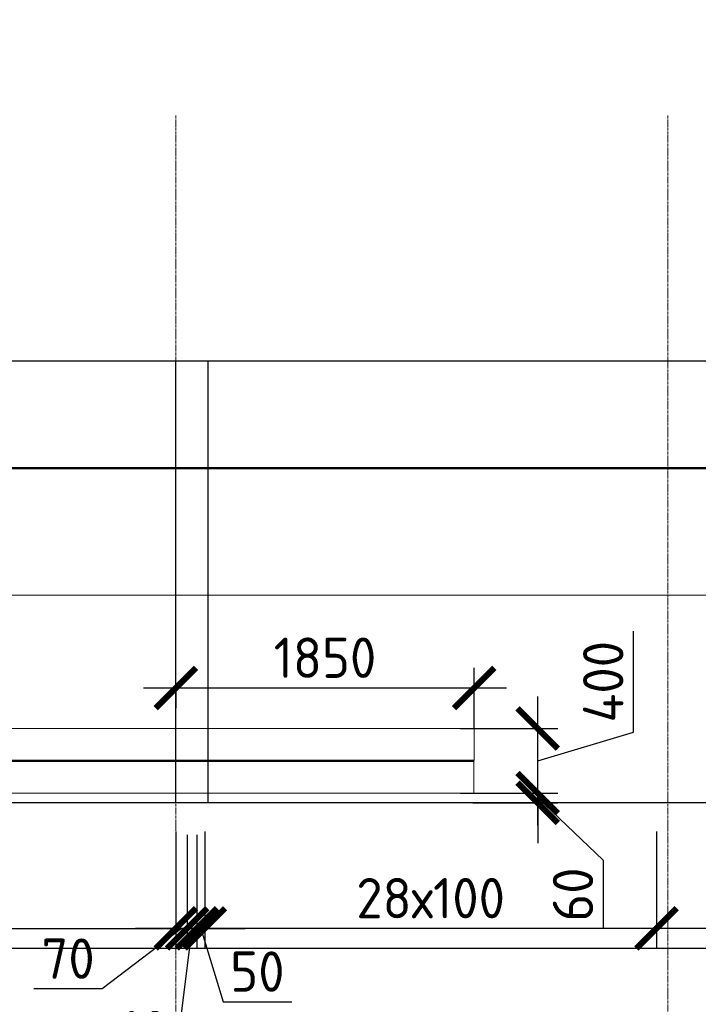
# Model space of a CAD drawing. Header units: millimetres. Extents: x 376598 to 1249954, y -318491 to -22134.
# Tile 176 of 256: x 632527 to 636735, y -120244 to -114140. Entities that reach past the tile are written whole.
import ezdxf
from ezdxf.enums import TextEntityAlignment as Align

# ---------------------------------------------------------------- set-up
doc = ezdxf.new("R2010")
doc.units = ezdxf.units.MM
for name, pattern in [('______5', [1100, 800, -100, 100, -100]), ('________', [0]), ('осевая', [50.8, 31.75, -6.35, 6.35, -6.35])]:
    doc.linetypes.add(name, pattern=pattern)
for name, color, linetype, lineweight in [('Standard', 7, 'Continuous', 25), ('АрмСтер', 2, 'Continuous', 50), ('Оси', 40, '______5', 18), ('РАЗМЕРЫ', 1, 'Continuous', 9)]:
    doc.layers.add(name, color=color, linetype=linetype, lineweight=lineweight)
doc.layers.add('АрмСтер_атрибуты', color=2, linetype='Continuous', lineweight=0, plot=False)
doc.styles.add('GOST-2.304_Type-B', font='GOST_Common.ttf')
doc.styles.get("Standard").update_dxf_attribs({"font": 'arial.ttf'})
doc.styles.add('Аннотативный', font='arial.ttf')
doc.dimstyles.new('СПДС', dxfattribs={"dimscale": 100, "dimtxt": 2.5, "dimasz": 2.5, "dimexe": 1.25, "dimexo": 0, "dimtad": 1, "dimdec": 0, "dimtxsty": 'GOST-2.304_Type-B', "dimblk": 'ARCHTICK', "dimcen": 2.5, "dimdle": 2, "dimadec": 0, "dimazin": 2, "dimtfac": 0.75, "dimtdec": 0, "dimtmove": 1, "dimatfit": 3, "dimfxl": 1, "dimtolj": 1, "dimarcsym": 1})

# ---------------------------------------------------------------- blocks, each defined once
blk = doc.blocks.new('*U108')
at = {"layer": 'РАЗМЕРЫ', "ltscale": 15}
blk.add_line((0, -9800), (0, 200), dxfattribs=at)
at = {"layer": 'АрмСтер_атрибуты', "style": 'Аннотативный', "flags": 8}
blk.add_attdef('ПОЗ', (110, 29.6), '', height=75, dxfattribs=at)
blk.add_attdef('НАИМЕНОВАНИЕ', text='', height=75, dxfattribs=at).set_placement((0, -29.3), align=Align.TOP_CENTER)
at = {"layer": 'АрмСтер_атрибуты', "color": 215, "style": 'Аннотативный'}
for tag, p, flags in [('ШАГ', (190.9, -194.2), 10), ('КОЛ', (138, -285.1), 8), ('ШИРИНА', (172.9, -367.8), 8)]:
    blk.add_attdef(tag, p, '', height=50, dxfattribs=dict(at, flags=flags))
at = {"layer": 'АрмСтер_атрибуты', "flags": 9}
for tag, p in [('МАССА', (-2096, -410.5)), ('ОБОЗНАЧЕНИЕ', (-2096, -524.4))]:
    blk.add_attdef(tag, p, '', height=75, dxfattribs=at)
blk = doc.blocks.new('*U151')
at = {"color": 0, "linetype": 'ByBlock', "lineweight": -2, "ltscale": 100}
blk.add_line((-4765, 0), (42535, 0), dxfattribs=at)
at = {"layer": 'АрмСтер_атрибуты', "flags": 9}
for tag, p in [('МАССА', (5724, 4389.5)), ('ОБОЗНАЧЕНИЕ', (5724, 4275.6))]:
    blk.add_attdef(tag, p, '', height=75, dxfattribs=at)
at = {"layer": 'АрмСтер_атрибуты', "style": 'Аннотативный', "flags": 8}
blk.add_attdef('ПОЗ', (110, 29.6), '', height=75, dxfattribs=at)
blk.add_attdef('НАИМЕНОВАНИЕ', text='', height=75, dxfattribs=at).set_placement((0, -29.3), align=Align.TOP_CENTER)
at = {"layer": 'АрмСтер_атрибуты', "color": 215, "style": 'Аннотативный'}
for tag, p, flags in [('ШАГ', (190.9, -194.2), 10), ('КОЛ', (138, -285.1), 8), ('ШИРИНА', (172.9, -367.8), 8)]:
    blk.add_attdef(tag, p, '', height=50, dxfattribs=dict(at, flags=flags))
blk = doc.blocks.new('*U148')
at = {"color": 0, "linetype": 'ByBlock', "lineweight": -2, "ltscale": 100}
blk.add_line((-6683.2, 0), (5111.8, 0), dxfattribs=at)
at = {"layer": 'АрмСтер_атрибуты', "flags": 9}
for tag, p in [('МАССА', (3805.8, 4789.5)), ('ОБОЗНАЧЕНИЕ', (3805.8, 4675.6))]:
    blk.add_attdef(tag, p, '', height=75, dxfattribs=at)
at = {"layer": 'АрмСтер_атрибуты', "style": 'Аннотативный', "flags": 8}
blk.add_attdef('ПОЗ', (110, 29.6), '', height=75, dxfattribs=at)
blk.add_attdef('НАИМЕНОВАНИЕ', text='', height=75, dxfattribs=at).set_placement((0, -29.3), align=Align.TOP_CENTER)
at = {"layer": 'АрмСтер_атрибуты', "color": 215, "style": 'Аннотативный'}
for tag, p, flags in [('ШАГ', (190.9, -194.2), 10), ('КОЛ', (138, -285.1), 8), ('ШИРИНА', (172.9, -367.8), 8)]:
    blk.add_attdef(tag, p, '', height=50, dxfattribs=dict(at, flags=flags))
blk = doc.blocks.new('_ArchTick')
at = {"color": 0, "linetype": 'ByBlock', "const_width": 0.15}
blk.add_lwpolyline([(-0.5, -0.5), (0.5, 0.5)], dxfattribs=at)
blk = doc.blocks.new('*D1265')
at = {"layer": 'DEFPOINTS', "color": 0, "lineweight": 0, "transparency": 16777216}
for p in [(639994.6, -113911.2), (629744.7, -115720.7), (639994.6, -115700.7)]:
    blk.add_point(p, dxfattribs=at)
at = {"layer": 'РАЗМЕРЫ', "color": 0, "lineweight": -2, "transparency": 16777216}
for p, q in [((629744.7, -115720.7), (629744.7, -113786.2)), ((639994.6, -115700.7), (639994.6, -113786.2)), ((629544.7, -113911.2), (640194.6, -113911.2))]:
    blk.add_line(p, q, dxfattribs=at)
at = {"layer": 'РАЗМЕРЫ', "color": 0, "lineweight": -2, "transparency": 16777216, "xscale": 250, "yscale": 250, "zscale": 250, "rotation": 180}
blk.add_blockref('_ArchTick', (629744.7, -113911.2), dxfattribs=at)
at = {"layer": 'РАЗМЕРЫ', "color": 0, "lineweight": -2, "transparency": 16777216, "xscale": 250, "yscale": 250, "zscale": 250}
blk.add_blockref('_ArchTick', (639994.6, -113911.2), dxfattribs=at)
at = {"layer": 'РАЗМЕРЫ', "color": 0, "lineweight": 0, "transparency": 16777216, "insert": (634869.6, -113723.7), "char_height": 250, "attachment_point": 5, "style": 'GOST-2.304_Type-B'}
blk.add_mtext('\\A1;10250', dxfattribs=at)
blk = doc.blocks.new('*D1280')
at = {"layer": 'DEFPOINTS', "color": 0, "lineweight": 0, "transparency": 16777216}
for p in [(635336.2, -118934.8), (635738.7, -118934.8), (635336.2, -118994.8)]:
    blk.add_point(p, dxfattribs=at)
at = {"layer": 'РАЗМЕРЫ', "color": 0, "lineweight": -2, "transparency": 16777216}
for p, q in [((635738.7, -118934.8), (635738.7, -118684.8)), ((635336.2, -118934.8), (635863.7, -118934.8)), ((635738.7, -118994.8), (635738.7, -118934.8)), ((635738.7, -118994.8), (635738.7, -118934.8)), ((635336.2, -118994.8), (635863.7, -118994.8)), ((635738.7, -118964.8), (636145, -119350.9)), ((635738.7, -118994.8), (635738.7, -119244.8)), ((636145, -119350.9), (636145, -119775.9))]:
    blk.add_line(p, q, dxfattribs=at)
at = {"layer": 'РАЗМЕРЫ', "color": 0, "lineweight": -2, "transparency": 16777216, "xscale": 250, "yscale": 250, "zscale": 250}
for p, rotation in [((635738.7, -118934.8), 270), ((635738.7, -118994.8), 90)]:
    blk.add_blockref('_ArchTick', p, dxfattribs=dict(at, rotation=rotation))
at = {"layer": 'РАЗМЕРЫ', "color": 0, "lineweight": 0, "transparency": 16777216, "insert": (635957.5, -119563.4), "char_height": 250, "attachment_point": 5, "rotation": 90, "style": 'GOST-2.304_Type-B'}
blk.add_mtext('\\A1;60', dxfattribs=at)
blk = doc.blocks.new('*D1281')
at = {"layer": 'DEFPOINTS', "color": 0, "lineweight": 0, "transparency": 16777216}
for p in [(633494.8, -118258.9), (635344.7, -118282.9), (635344.7, -118534.8)]:
    blk.add_point(p, dxfattribs=at)
at = {"layer": 'РАЗМЕРЫ', "color": 0, "lineweight": -2, "transparency": 16777216}
for p, q in [((635344.7, -118534.8), (635344.7, -118157.9)), ((633294.8, -118282.9), (635544.7, -118282.9)), ((633494.8, -118258.9), (633494.8, -118407.9))]:
    blk.add_line(p, q, dxfattribs=at)
at = {"layer": 'РАЗМЕРЫ', "color": 0, "lineweight": -2, "transparency": 16777216, "xscale": 250, "yscale": 250, "zscale": 250, "rotation": 180}
blk.add_blockref('_ArchTick', (633494.8, -118282.9), dxfattribs=at)
at = {"layer": 'РАЗМЕРЫ', "color": 0, "lineweight": -2, "transparency": 16777216, "xscale": 250, "yscale": 250, "zscale": 250}
blk.add_blockref('_ArchTick', (635344.7, -118282.9), dxfattribs=at)
at = {"layer": 'РАЗМЕРЫ', "color": 0, "lineweight": 0, "transparency": 16777216, "insert": (634419.8, -118095.4), "char_height": 250, "attachment_point": 5, "style": 'GOST-2.304_Type-B'}
blk.add_mtext('\\A1;1850', dxfattribs=at)
blk = doc.blocks.new('*D1336')
at = {"layer": 'DEFPOINTS', "color": 0, "lineweight": 0, "transparency": 16777216}
for p in [(633564.6, -119193.1, -360), (633624.9, -119193.1, -360), (633624.9, -119773.2)]:
    blk.add_point(p, dxfattribs=at)
at = {"layer": 'РАЗМЕРЫ', "color": 0, "lineweight": -2, "transparency": 16777216}
for p, q in [((633564.6, -119193.1), (633564.6, -119898.2)), ((633624.9, -119193.1), (633624.9, -119898.2)), ((633564.6, -119773.2), (633314.6, -119773.2)), ((633594.8, -119773.2), (633491.6, -120596.8)), ((633564.6, -119773.2), (633624.9, -119773.2)), ((633564.6, -119773.2), (633624.9, -119773.2)), ((633624.9, -119773.2), (633874.9, -119773.2)), ((633491.6, -120596.8), (633066.6, -120596.8))]:
    blk.add_line(p, q, dxfattribs=at)
at = {"layer": 'РАЗМЕРЫ', "color": 0, "lineweight": -2, "transparency": 16777216, "xscale": 250, "yscale": 250, "zscale": 250}
blk.add_blockref('_ArchTick', (633564.6, -119773.2), dxfattribs=at)
at = {"layer": 'РАЗМЕРЫ', "color": 0, "lineweight": -2, "transparency": 16777216, "xscale": 250, "yscale": 250, "zscale": 250, "rotation": 180}
blk.add_blockref('_ArchTick', (633624.9, -119773.2), dxfattribs=at)
at = {"layer": 'РАЗМЕРЫ', "color": 0, "lineweight": 0, "transparency": 16777216, "insert": (633279.1, -120409.3), "char_height": 250, "attachment_point": 5, "style": 'GOST-2.304_Type-B'}
blk.add_mtext('\\A1;60', dxfattribs=at)
blk = doc.blocks.new('*D1337')
at = {"layer": 'DEFPOINTS', "color": 0, "lineweight": 0, "transparency": 16777216}
for p in [(633624.9, -119193.1, -360), (633675.2, -119173.2, -720), (633675.2, -119773.2)]:
    blk.add_point(p, dxfattribs=at)
at = {"layer": 'РАЗМЕРЫ', "color": 0, "lineweight": -2, "transparency": 16777216}
for p, q in [((633624.9, -119193.1), (633624.9, -119898.2)), ((633675.2, -119173.2), (633675.2, -119898.2)), ((633624.9, -119773.2), (633374.9, -119773.2)), ((633624.9, -119773.2), (633675.2, -119773.2)), ((633624.9, -119773.2), (633675.2, -119773.2)), ((633650, -119773.2), (633788.2, -120228.2)), ((633675.2, -119773.2), (633925.2, -119773.2)), ((633788.2, -120228.2), (634213.2, -120228.2))]:
    blk.add_line(p, q, dxfattribs=at)
at = {"layer": 'РАЗМЕРЫ', "color": 0, "lineweight": -2, "transparency": 16777216, "xscale": 250, "yscale": 250, "zscale": 250}
blk.add_blockref('_ArchTick', (633624.9, -119773.2), dxfattribs=at)
at = {"layer": 'РАЗМЕРЫ', "color": 0, "lineweight": -2, "transparency": 16777216, "xscale": 250, "yscale": 250, "zscale": 250, "rotation": 180}
blk.add_blockref('_ArchTick', (633675.2, -119773.2), dxfattribs=at)
at = {"layer": 'РАЗМЕРЫ', "color": 0, "lineweight": 0, "transparency": 16777216, "insert": (634000.7, -120040.7), "char_height": 250, "attachment_point": 5, "style": 'GOST-2.304_Type-B'}
blk.add_mtext('\\A1;50', dxfattribs=at)
blk = doc.blocks.new('*D1340')
at = {"layer": 'DEFPOINTS', "color": 0, "lineweight": 0, "transparency": 16777216}
for p in [(636474.9, -119173.4, -720), (639874.9, -119173.4, -720), (636474.9, -119773.2)]:
    blk.add_point(p, dxfattribs=at)
at = {"layer": 'РАЗМЕРЫ', "color": 0, "lineweight": -2, "transparency": 16777216}
for p, q in [((636474.9, -119173.4), (636474.9, -119898.2)), ((639874.9, -119173.4), (639874.9, -119898.2)), ((640074.9, -119773.2), (636274.9, -119773.2))]:
    blk.add_line(p, q, dxfattribs=at)
at = {"layer": 'РАЗМЕРЫ', "color": 0, "lineweight": -2, "transparency": 16777216, "xscale": 250, "yscale": 250, "zscale": 250, "rotation": 180}
blk.add_blockref('_ArchTick', (636474.9, -119773.2), dxfattribs=at)
at = {"layer": 'РАЗМЕРЫ', "color": 0, "lineweight": -2, "transparency": 16777216, "xscale": 250, "yscale": 250, "zscale": 250}
blk.add_blockref('_ArchTick', (639874.9, -119773.2), dxfattribs=at)
at = {"layer": 'РАЗМЕРЫ', "color": 0, "lineweight": 0, "transparency": 16777216, "insert": (638174.9, -119585.7), "char_height": 250, "attachment_point": 5, "style": 'GOST-2.304_Type-B'}
blk.add_mtext('\\A1;17х200', dxfattribs=at)
blk = doc.blocks.new('*D1357')
at = {"layer": 'DEFPOINTS', "color": 0, "lineweight": 0, "transparency": 16777216}
for p in [(629695, -119173.2), (633494.9, -119173.4, -720), (633494.9, -119773.2)]:
    blk.add_point(p, dxfattribs=at)
at = {"layer": 'РАЗМЕРЫ', "color": 0, "lineweight": -2, "transparency": 16777216}
for p, q in [((629695, -119173.2), (629695, -119898.2)), ((633494.9, -119173.4), (633494.9, -119898.2)), ((629495, -119773.2), (633694.9, -119773.2))]:
    blk.add_line(p, q, dxfattribs=at)
at = {"layer": 'РАЗМЕРЫ', "color": 0, "lineweight": -2, "transparency": 16777216, "xscale": 250, "yscale": 250, "zscale": 250, "rotation": 180}
blk.add_blockref('_ArchTick', (629695, -119773.2), dxfattribs=at)
at = {"layer": 'РАЗМЕРЫ', "color": 0, "lineweight": -2, "transparency": 16777216, "xscale": 250, "yscale": 250, "zscale": 250}
blk.add_blockref('_ArchTick', (633494.9, -119773.2), dxfattribs=at)
at = {"layer": 'РАЗМЕРЫ', "color": 0, "lineweight": 0, "transparency": 16777216, "insert": (631594.9, -119585.7), "char_height": 250, "attachment_point": 5, "style": 'GOST-2.304_Type-B'}
blk.add_mtext('\\A1;19х200', dxfattribs=at)
blk = doc.blocks.new('*D1358')
at = {"layer": 'DEFPOINTS', "color": 0, "lineweight": 0, "transparency": 16777216}
for p in [(633494.9, -119173.4, -720), (633564.6, -119219.6), (633564.6, -119773.2)]:
    blk.add_point(p, dxfattribs=at)
at = {"layer": 'РАЗМЕРЫ', "color": 0, "lineweight": -2, "transparency": 16777216}
for p, q in [((633494.9, -119173.4), (633494.9, -119898.2)), ((633564.6, -119219.6), (633564.6, -119898.2)), ((633529.8, -119773.2), (633038.5, -120148.2)), ((633494.9, -119773.2), (633244.9, -119773.2)), ((633494.9, -119773.2), (633564.6, -119773.2)), ((633494.9, -119773.2), (633564.6, -119773.2)), ((633564.6, -119773.2), (633814.6, -119773.2)), ((633038.5, -120148.2), (632614.6, -120148.2))]:
    blk.add_line(p, q, dxfattribs=at)
at = {"layer": 'РАЗМЕРЫ', "color": 0, "lineweight": -2, "transparency": 16777216, "xscale": 250, "yscale": 250, "zscale": 250}
blk.add_blockref('_ArchTick', (633494.9, -119773.2), dxfattribs=at)
at = {"layer": 'РАЗМЕРЫ', "color": 0, "lineweight": -2, "transparency": 16777216, "xscale": 250, "yscale": 250, "zscale": 250, "rotation": 180}
blk.add_blockref('_ArchTick', (633564.6, -119773.2), dxfattribs=at)
at = {"layer": 'РАЗМЕРЫ', "color": 0, "lineweight": 0, "transparency": 16777216, "insert": (632826.5, -119960.7), "char_height": 250, "attachment_point": 5, "style": 'GOST-2.304_Type-B'}
blk.add_mtext('\\A1;70', dxfattribs=at)
blk = doc.blocks.new('*D1327')
at = {"layer": 'DEFPOINTS', "color": 0, "lineweight": 0, "transparency": 16777216}
for p in [(636474.9, -119173.4, -720), (633675.2, -119446.9), (633675.2, -119773.2)]:
    blk.add_point(p, dxfattribs=at)
at = {"layer": 'РАЗМЕРЫ', "color": 0, "lineweight": -2, "transparency": 16777216}
for p, q in [((636474.9, -119173.4), (636474.9, -119898.2)), ((633675.2, -119446.9), (633675.2, -119898.2)), ((636674.9, -119773.2), (633475.2, -119773.2))]:
    blk.add_line(p, q, dxfattribs=at)
at = {"layer": 'РАЗМЕРЫ', "color": 0, "lineweight": -2, "transparency": 16777216, "xscale": 250, "yscale": 250, "zscale": 250, "rotation": 180}
blk.add_blockref('_ArchTick', (633675.2, -119773.2), dxfattribs=at)
at = {"layer": 'РАЗМЕРЫ', "color": 0, "lineweight": -2, "transparency": 16777216, "xscale": 250, "yscale": 250, "zscale": 250}
blk.add_blockref('_ArchTick', (636474.9, -119773.2), dxfattribs=at)
at = {"layer": 'РАЗМЕРЫ', "color": 0, "lineweight": 0, "transparency": 16777216, "insert": (635075, -119585.7), "char_height": 250, "attachment_point": 5, "style": 'GOST-2.304_Type-B'}
blk.add_mtext('\\A1;28х100', dxfattribs=at)
blk = doc.blocks.new('*D3852')
at = {"layer": 'DEFPOINTS', "color": 0, "lineweight": 0, "transparency": 16777216}
for p in [(635260.8, -118534.8), (635738.7, -118534.8), (635260.8, -118934.8)]:
    blk.add_point(p, dxfattribs=at)
at = {"layer": 'РАЗМЕРЫ', "color": 0, "lineweight": -2, "transparency": 16777216}
for p, q in [((636332.5, -118556.7), (636332.5, -117931.7)), ((635738.7, -119134.8), (635738.7, -118334.8)), ((635260.8, -118534.8), (635863.7, -118534.8)), ((635738.7, -118734.8), (636332.5, -118556.7)), ((635260.8, -118934.8), (635863.7, -118934.8))]:
    blk.add_line(p, q, dxfattribs=at)
at = {"layer": 'РАЗМЕРЫ', "color": 0, "lineweight": -2, "transparency": 16777216, "xscale": 250, "yscale": 250, "zscale": 250}
for p, rotation in [((635738.7, -118534.8), 90), ((635738.7, -118934.8), 270)]:
    blk.add_blockref('_ArchTick', p, dxfattribs=dict(at, rotation=rotation))
at = {"layer": 'РАЗМЕРЫ', "color": 0, "lineweight": 0, "transparency": 16777216, "insert": (636145, -118244.2), "char_height": 250, "attachment_point": 5, "rotation": 90, "style": 'GOST-2.304_Type-B'}
blk.add_mtext('\\A1;400', dxfattribs=at)

msp = doc.modelspace()

# ---------------------------------------------------------------- linework, layer by layer
at = {"color": 7, "linetype": '________', "lineweight": 25, "transparency": 33554687}
for p, q in [((633494.8, -118994.8), (633494.8, -116254.8)), ((633694.8, -118994.8), (633694.8, -116254.8))]:
    msp.add_line(p, q, dxfattribs=at)
at = {"layer": 'Standard', "color": 7, "linetype": 'Continuous', "lineweight": 25, "transparency": 33554687}
for p, q in [((626544.8, -116254.8), (636794.6, -116254.8)), ((653669.7, -118994.8), (605994.8, -118994.8)), ((605994.8, -119894.8), (653669.7, -119894.8))]:
    msp.add_line(p, q, dxfattribs=at)
at = {"layer": 'Оси', "color": 16, "linetype": 'осевая', "lineweight": 0, "ltscale": 0.5, "transparency": 33554687}
for p, q in [((633494.8, -114733.3), (633494.8, -121316.8)), ((636544.8, -114733.3), (636544.8, -121316.8))]:
    msp.add_line(p, q, dxfattribs=at)

# ---------------------------------------------------------------- dimensions: what is measured, and where the dimension line sits
at = {"layer": 'РАЗМЕРЫ', "color": 4, "lineweight": 0}
dim = msp.add_linear_dim(base=(639994.6, -113911.2), p1=(629744.7, -115720.7), p2=(639994.6, -115700.7), dimstyle='СПДС', dxfattribs=at)
dim.commit()
dim.dimension.update_dxf_attribs({"geometry": '*D1265', "text_midpoint": (634869.6, -113723.7)})
at = {"layer": 'РАЗМЕРЫ', "color": 1, "lineweight": 0}
for base, p1, p2, text, picture, middle in [((633494.9, -119773.2), (629695, -119173.2), (633494.9, -119173.4, -720), '19х200', '*D1357', (631594.9, -119585.7)), ((633675.2, -119773.2), (636474.9, -119173.4, -720), (633675.2, -119446.9), '28х100', '*D1327', (635075, -119585.7)), ((636474.9, -119773.2), (639874.9, -119173.4, -720), (636474.9, -119173.4, -720), '17х200', '*D1340', (638174.9, -119585.7))]:
    dim = msp.add_linear_dim(base=base, p1=p1, p2=p2, angle=180, text=text, dimstyle='СПДС', dxfattribs=at)
    dim.commit()
    dim.dimension.update_dxf_attribs({"geometry": picture, "text_midpoint": middle})
for base, p1, p2, picture, middle in [((633564.6, -119773.2), (633494.9, -119173.4, -720), (633564.6, -119219.6), '*D1358', (632976, -120148.2)), ((633624.9, -119773.2), (633564.6, -119193.1, -360), (633624.9, -119193.1, -360), '*D1336', (633429.1, -120596.8)), ((633675.2, -119773.2), (633624.9, -119193.1, -360), (633675.2, -119173.2, -720), '*D1337', (633850.7, -120228.2))]:
    dim = msp.add_linear_dim(base=base, p1=p1, p2=p2, angle=180, dimstyle='СПДС', dxfattribs=at)
    dim.commit()
    dim.dimension.update_dxf_attribs({"geometry": picture, "text_midpoint": middle, "dimtype": 160})

# ---------------------------------------------------------------- next in the draw order: block references
at = {"layer": 'АрмСтер', "ltscale": 15, "rotation": 90}
msp.add_blockref('*U108', (630021, -117707.2), dxfattribs=at)

# ---------------------------------------------------------------- next in the draw order: block references
at = {"layer": 'АрмСтер', "ltscale": 15}
msp.add_blockref('*U151', (611060.3, -116919.4, -720), dxfattribs=at)

# ---------------------------------------------------------------- next in the draw order: block references
msp.add_blockref('*U148', (630230.9, -118734.8), dxfattribs=at)

# ---------------------------------------------------------------- next in the draw order: linework, layer by layer
at = {"layer": 'РАЗМЕРЫ', "color": 4}
msp.add_lwpolyline([(623515, -118534.8), (635344.7, -118534.8), (635342.7, -118934.8), (623515, -118934.8)], close=True, dxfattribs=at)

# ---------------------------------------------------------------- next in the draw order: dimensions: what is measured, and where the dimension line sits
at = {"layer": 'РАЗМЕРЫ', "lineweight": 0}
dim = msp.add_linear_dim(base=(635738.7, -118534.8), p1=(635260.8, -118934.8), p2=(635260.8, -118534.8), angle=90, dimstyle='СПДС', dxfattribs=at)
dim.commit()
dim.dimension.update_dxf_attribs({"geometry": '*D3852', "text_midpoint": (636145, -118494.2)})
at = {"layer": 'РАЗМЕРЫ', "color": 4, "lineweight": 0}
dim = msp.add_linear_dim(base=(635344.7, -118282.9), p1=(633494.8, -118258.9), p2=(635344.7, -118534.8), dimstyle='СПДС', dxfattribs=at)
dim.commit()
dim.dimension.update_dxf_attribs({"geometry": '*D1281', "text_midpoint": (634419.8, -118095.4)})
dim = msp.add_linear_dim(base=(635738.7, -118934.8), p1=(635336.2, -118994.8), p2=(635336.2, -118934.8), angle=90, dimstyle='СПДС', dxfattribs=at)
dim.commit()
dim.dimension.update_dxf_attribs({"geometry": '*D1280', "text_midpoint": (636145, -119413.4), "dimtype": 160})

doc.saveas('drawing.dxf')
